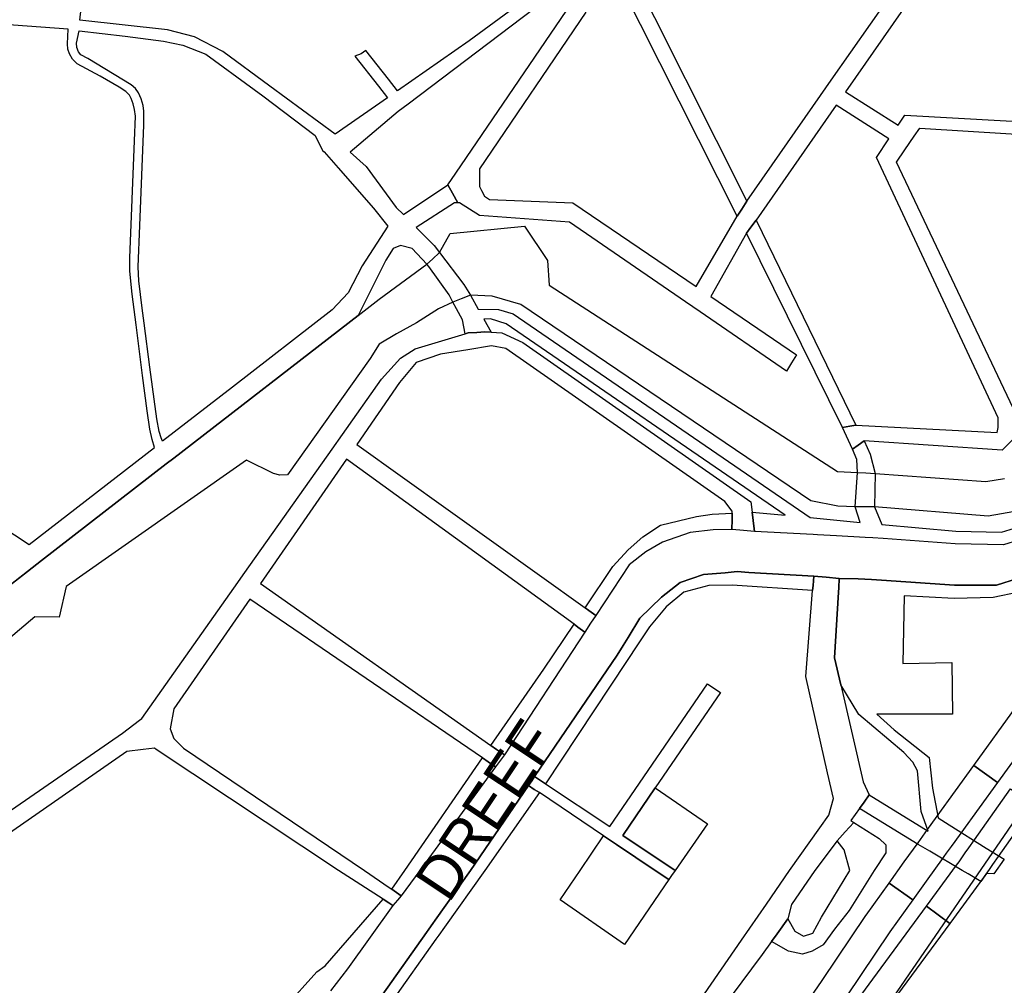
# Model space of a CAD drawing. Header units: metres. Extents: x 89872 to 99175, y 455036 to 468911.
# Tile 24 of 196: x 90943 to 91282, y 462460 to 462793. Entities that reach past the tile are written whole.
import ezdxf
from ezdxf.enums import TextEntityAlignment as Align

# ---------------------------------------------------------------- set-up
doc = ezdxf.new("R2010")
doc.units = ezdxf.units.M
for name, color, linetype in [('Gemeentegrenzen', 7, 'KG-GEMEENTE'), ('Spoorbaandeel', 10, 'Continuous'), ('Straatnamen doorgaand', 7, 'Continuous'), ('Wegdeel doorgaand', 1, 'Continuous')]:
    doc.layers.add(name, color=color, linetype=linetype)
doc.layers.add('Waterdeel', color=7, linetype='Continuous', true_color=0x00aaff)
doc.layers.add('Wegdeel', color=7, linetype='Continuous', true_color=0x9a9a9a)
doc.linetypes.add('KG-GEMEENTE', pattern='A,1,-2.25,[5,NLCS.SHX,S=1,R=0,X=0,Y=0],-2.25', length=5.5)

msp = doc.modelspace()

# ---------------------------------------------------------------- linework, layer by layer
at = {"layer": 'Gemeentegrenzen', "flags": 128}
msp.add_lwpolyline([(91985.81, 461811.85), (91972.57, 462039.53), (91971.6, 462056.3), (91967.49, 462128.63), (91962.83, 462210.97), (91960.34, 462254.93), (91958.38, 462287.72), (91957.54, 462303.5), (91953.25, 462376.82), (91949.07, 462450.57), (91945.57, 462510.65), (91945.53, 462511.41), (91944.05, 462536.8), (91939.65, 462613.05), (91939.1, 462623.35), (91938.57, 462631.45), (91938.23, 462636.98), (91937.67, 462642.89), (91936.85, 462652.09), (91936.52, 462654.38), (91935.98, 462657.99), (91935.33, 462663.56), (91934.45, 462669.41), (91933.8, 462674.81), (91933.05, 462679.59), (91932.12, 462684.85), (91931.02, 462690.8), (91930.09, 462696.64), (91928.92, 462701.54), (91927.67, 462706.73), (91926.53, 462711.8), (91925.24, 462717.4), (91923.73, 462722.43), (91922.33, 462727.7), (91920.92, 462732.71), (91919.31, 462738.23), (91915.52, 462749.56), (91913.84, 462754.96), (91910.59, 462763.16), (91900, 462756.63), (91894.27, 462753.1), (91893.41, 462752.56), (91893.08, 462752.35), (91884, 462746.62), (91876.06, 462741.71), (91871.9, 462739.14), (91859.4, 462731.41), (91857.07, 462730.38), (91854.17, 462729.67), (91840.7, 462727.72), (91801.69, 462720.65), (91743.12, 462709.89), (91742.28, 462716.24), (91723.98, 462713.51), (91721.47, 462713.14), (91720.03, 462712.92), (91719.53, 462715.26), (91717.01, 462726.9), (91710.31, 462748.15), (91708.08, 462760.41), (91708.41, 462802.88), (91701.05, 462801.8), (91700.15, 462801.67), (91694.18, 462809.59), (91686.69, 462814.41), (91673.3, 462814.88), (91656.6, 462811.35), (91643.73, 462809.01), (91625.38, 462808.56), (91618.79, 462800.58), (91616.38, 462798.02), (91547.8, 462797.16), (91535.89, 462797.01), (91533.97, 462796.98), (91532.91, 462796.98), (91492.23, 462796.74), (91467.4, 462766.42), (91427.24, 462713.3), (91393.47, 462668.65), (91384.92, 462657.34), (91345.12, 462601.61), (91322.75, 462570.28), (91311.3, 462554.1), (91298.16, 462535.1), (91240.59, 462451.23), (91199.39, 462390.97), (91179.79, 462362.29), (91160.33, 462333.57), (91116.85, 462270.02), (91100.95, 462246.71), (91075.23, 462209.11), (91051.88, 462174.92), (91033.16, 462147.46), (91019.52, 462127.52), (90993.15, 462089.17), (90959.24, 462039.53), (90924.92, 461989.3), (90854.66, 461891.45), (90848.48, 461882.28), (90843.78, 461875.03), (90834.61, 461861.6), (90817.06, 461835.96), (90811.97, 461836.6), (90802.84, 461837.74), (90801.07, 461837.96), (90760.92, 461842.97), (90699.32, 461850.65), (90696.92, 461850.95), (90695.83, 461851.08), (90678.28, 461853.27), (90675.91, 461853.57), (90672.92, 461853.94), (90670.47, 461854.25), (90666.84, 461854.7), (90664.35, 461855.01), (90664.01, 461855.05), (90609.06, 461861.91), (90479.28, 461799.79), (90472.29, 461804.82), (90462.06, 461812.15), (90453.36, 461818.46), (90438.82, 461828.9), (90419.02, 461844.35), (90421.38, 461847.24), (90429.77, 461949.31), (90429.54, 461950.1), (90406.8, 462028.72), (90405.32, 462036.59), (90404.76, 462039.53), (90393.73, 462098.21), (90392.3, 462105.79), (90384.04, 462159.12), (90392.42, 462305.56), (90391.99, 462305.98), (90370.47, 462327.07), (90399.99, 462360.63), (90422.7, 462386.62), (90434.72, 462401.41), (90436.55, 462403.6), (90435.45, 462404.75), (90419.84, 462421.08), (90403.64, 462438.52), (90393.79, 462449.24), (90393.71, 462449.33), (90386.15, 462467.2), (90374.47, 462495.6), (90363.46, 462525.49), (90355.96, 462545.83), (90348.73, 462563.94), (90333.81, 462601.31), (90333.12, 462603.04), (90318.97, 462638.48), (90318.87, 462638.7), (90313.58, 462651.96), (90281.92, 462735.54), (90267.14, 462773.68), (90265.29, 462797.2), (90265.01, 462800.73), (90264.77, 462803.83), (90264.66, 462805.22), (90240.77, 462869.48), (90208.47, 462948.15), (90171.15, 463039.41), (90171.1, 463039.53), (90162.16, 463061.39), (90153.37, 463082.88), (90133.53, 463130.56), (90133.48, 463130.7), (90126.29, 463147.97), (90105.85, 463197.09), (90105.84, 463197.12), (90102.3, 463205.62), (90099.75, 463211.73), (90114.01, 463299.45), (90115.39, 463307.17), (90116.59, 463313.87), (90117.35, 463318.08), (90126.99, 463371.94), (90167.36, 463420.21), (90209.48, 463471.04), (90213.6, 463476.02), (90245.14, 463510.53), (90303.59, 463572.17), (90304.37, 463573), (90450.55, 463727.19), (90461.14, 463738.35), (90463.31, 463740.64), (90464.72, 463742.71), (90536.27, 463847.55), (90538.65, 463851.04), (90562.43, 463885.88), (90582.05, 463914.68), (90599.47, 463940.24), (90600.86, 463942.28), (90601.04, 463942.55), (90640.85, 464000.98), (90667.03, 464039.53), (90691.97, 464076.25), (90692.05, 464076.37), (90694.18, 464079.51), (90701.12, 464089.5), (90701.18, 464089.58), (90702.2, 464091.09), (90703.4, 464092.85), (90714.67, 464109.44), (90725.77, 464125.78), (90726.72, 464127.19), (90740.2, 464147.04), (90762.73, 464180.92), (90765.08, 464184.57), (90771, 464193.76), (90771.42, 464193.23), (90806.89, 464250.06), (90799.19, 464267.98), (90793.58, 464280.07), (90804.61, 464284.92), (90803.81, 464286.83), (90821.67, 464318.03), (90833.48, 464340.07), (90842.17, 464363.91), (90849.47, 464388.53), (90850.9, 464396.71), (90858.13, 464437.99), (90858.63, 464440.87), (90862.59, 464497.94), (90866.13, 464525.28), (90871.25, 464551.16), (90878.53, 464576.98), (90885.23, 464600.76), (90894.69, 464624.16), (90916.23, 464670.78), (90923.29, 464685), (90927.38, 464693.22), (90938.43, 464709.97), (90941.09, 464714), (90957.05, 464733.72), (90973.35, 464753.19), (90989.85, 464772.53), (91044.92, 464827.73), (91063.03, 464849.21), (91079.63, 464871.08), (91092.42, 464893.28), (91103.51, 464916.81), (91112.67, 464940.33), (91120.29, 464963.85), (91127, 464987.97), (91139, 465039.53), (91144.01, 465061.06), (91152.55, 465098.5), (91157.84, 465121.7), (91161.11, 465136.01), (91167.76, 465165.19), (91172.72, 465186.93), (91274.16, 465169.82), (91278.87, 465168.92), (91306.94, 465164.19), (91332.25, 465159.92), (91370.23, 465153.71), (91556.5, 465122.29), (91557.9, 465122.05), (91558.32, 465121.98), (91871.9, 465069.08), (91922.03, 465060.62), (92028.58, 465042.86), (92029.05, 465042.78), (92039.59, 465041.01), (92042.01, 465042.88), (92058.73, 465054.97), (92061.16, 465057.23), (92072.53, 465074.55), (92088.56, 465098.55), (92080.97, 465168.59), (92067.81, 465290.11), (92105.28, 465350.83), (92113.42, 465364.09), (92113.85, 465364.8), (92156.87, 465434.93), (92230.87, 465530.04), (92308.96, 465565.35), (92325.03, 465572.62), (92358.36, 465534.34), (92375.52, 465545.73), (92376.91, 465547.36), (92384.66, 465556.46), (92397.29, 465571.45), (92416.04, 465593.91), (92432.88, 465613.69), (92464.88, 465651.21), (92497.86, 465688.87), (92505.83, 465697.44), (92511.57, 465704.12), (92521.66, 465716.37), (92529.98, 465726.8), (92537.61, 465736.36), (92552.63, 465755.02), (92556.4, 465759.68), (92562.83, 465767.63), (92569.99, 465776.31), (92574, 465780.59), (92577.23, 465784.05), (92588.96, 465795.43), (92608.34, 465813.96), (92622.92, 465827.43), (92631.95, 465835.5), (92640.36, 465842.9), (92646.72, 465848.4), (92649.67, 465851.09), (92655.38, 465856.57), (92659.68, 465860.77), (92669.91, 465871.24), (92675.75, 465876.86), (92679.79, 465880.73), (92688.17, 465888.52), (92695.01, 465895.69), (92697.26, 465898.27), (92704.75, 465907.62), (92710.44, 465915.75), (92715.48, 465923.91), (92725.57, 465940.5), (92746.28, 465971.18), (92753.8, 465982.23), (92759.43, 465990.23), (92765.7, 465998.94), (92769.21, 466003.16), (92773.77, 466008.49), (92780.83, 466016.17), (92794.83, 466030.97), (92802.6, 466039.51), (92802.62, 466039.53), (92809.88, 466047.53), (92816.37, 466054.82), (92821.82, 466061.33), (92828.63, 466069.34), (92835.92, 466079.06), (92842.64, 466088.4), (92855.4, 466105.33), (92855.72, 466105.42), (92856.2, 466105.49), (92856.58, 466105.48), (92857, 466105.46), (92857.27, 466105.4), (92857.62, 466105.29), (92857.92, 466105.17), (92858.19, 466105.04), (92858.49, 466104.84), (92859.04, 466104.43), (92861.97, 466101.77), (92865.72, 466098.37), (92920.24, 466048.9), (92924.01, 466045.52), (92930.57, 466039.62), (92998.61, 466101.64), (93005.84, 466108.13), (93007.72, 466106.77), (93009.32, 466105.61), (93030.87, 466090.03), (93065.85, 466064.82), (93100.67, 466039.53), (93102.63, 466038.11), (93109.36, 466033.25), (93110.1, 466034.21), (93306.23, 465895.87), (93359.76, 465857.43), (93435.05, 465802.05), (93442.08, 465801.87), (93443.29, 465801.85), (93453.92, 465801.63), (93457.86, 465939.66), (93469.43, 465939.2), (93472.19, 465939.09), (93475.38, 465938.96), (93481.54, 465938.72), (93483.27, 465938.65), (93484.14, 465938.62), (93485.57, 465938.11), (93486.41, 465937.57), (93494.85, 465922.09), (93504.14, 465904.63), (93508.62, 465897.95), (93513.13, 465894.34), (93520.95, 465889.78), (93530.99, 465883.82), (93532.52, 465882.69), (93535.59, 465878.57), (93538.2, 465872.98), (93542.8, 465865.6), (93545.32, 465862.19), (93550.73, 465857.44), (93558, 465851.82), (93581.85, 465842.2), (93589.8, 465836.36), (93596, 465832.33), (93604.61, 465824.42), (93611.17, 465817.58), (93626.64, 465799), (93639.91, 465783.23), (93651.14, 465769.83), (93670.29, 465745.71), (93684.46, 465727.85), (93694.85, 465714.77), (93712.32, 465692.69), (93728.2, 465671.99), (93747.98, 465645.79), (93761.04, 465629.12), (93766.29, 465628.08), (93771.39, 465626.55), (93776.82, 465625.79), (93788.1, 465624.27), (93792.4, 465621.55), (93838.86, 465642.65), (93852.5, 465660.67), (93871.9, 465686.31), (93875.58, 465691.17), (93878.32, 465694.79), (93890.16, 465710.98), (93902.12, 465728.33), (93905.89, 465733.99), (93919.17, 465753.96), (93935.19, 465778.88), (93943.9, 465792.43), (93948.65, 465800.04), (93970.06, 465836.53), (93970.54, 465837.4), (93971.35, 465838.89), (93989.07, 465871.24), (93993.85, 465879.98), (94010.83, 465914.78), (94036.3, 465967.7), (94036.96, 465969.06), (94053.84, 466007.74), (94056.01, 466013.14), (94057.82, 466017.96), (94065.93, 466039.53), (94071.93, 466055.52), (94073.83, 466060.66), (94078.67, 466074.57), (94085.46, 466094.06), (94093.55, 466118.42), (94094.92, 466122.53), (94102.3, 466146.15), (94103.67, 466150.8), (94110.42, 466174.94), (94113.71, 466186.71), (94121.68, 466216.88), (94125.59, 466232.1), (94127.77, 466240.59), (94137.96, 466288.64), (94144.53, 466331.52), (94144.93, 466334.98), (94145.41, 466339.09), (94145.82, 466342.66), (94151.42, 466390.75), (94153.23, 466390.7), (94157.6, 466460.9), (94159.9, 466526.21), (94159.35, 466560.42), (94158.49, 466578.41), (94170.96, 466578.54), (94209.06, 466578.94), (94214.84, 466579), (94215.89, 466579.01), (94219.52, 466579.05), (94240.71, 466579.18), (94241.51, 466579.18), (94263.35, 466579.32), (94263.77, 466579.32), (94282.32, 466579.43), (94323.27, 466579.65), (94379.32, 466580.31), (94401.36, 466585.53), (94402.65, 466586.01), (94419.81, 466593.87), (94424.57, 466597.31), (94434.77, 466604.54), (94443.71, 466610.91), (94446.73, 466613.07), (94447.21, 466613.41), (94452.88, 466617.46), (94455.64, 466618.85), (94468.76, 466625.48), (94489.19, 466633.87), (94509.41, 466639.35), (94528.78, 466642.95), (94558.66, 466645.13), (94568.59, 466644.46), (94591.46, 466642.45), (94597.53, 466641.07), (94607.95, 466639.18), (94627.5, 466635), (94700, 466615.5), (94735, 466606.5), (94916, 466566.5), (94919.73, 466565.74), (94955, 466558.5), (94960.94, 466557.34), (94964.2, 466556.71), (94965.83, 466558.34), (94967.61, 466560.24), (95049.67, 466540.64), (95076.19, 466534.31), (95121, 466523.72), (95162.95, 466513.62), (95181.07, 466509.25), (95206.54, 466503.31), (95252.02, 466491.75), (95295.53, 466480.7), (95302.45, 466479.13), (95324.97, 466472.76), (95370.65, 466460.17), (95399.23, 466452.31), (95479.68, 466427.72), (95495.6, 466422.85), (95497.02, 466422.44), (95500.31, 466421.48), (95521.54, 466414.36), (95521.72, 466414.3), (95578.37, 466395.31), (95578.38, 466395.16), (95578.82, 466390.43), (95579.2, 466386.47), (95579.25, 466385.66), (95579.74, 466378.15), (95579.76, 466373.01), (95579.77, 466370.42), (95579.73, 466368.56), (95579.7, 466366.73), (95579.55, 466358.34), (95579.25, 466356.16), (95579.19, 466355.76), (95578.88, 466353.52), (95578.85, 466353.31), (95576.38, 466342.92), (95574.98, 466330.93), (95574.45, 466318.83), (95574.73, 466296.11), (95575.17, 466266.8), (95575.16, 466263.45), (95574.33, 466256.64), (95572.45, 466246.32), (95570.27, 466235.69), (95567.02, 466224.62), (95557.98, 466194.3), (95552.98, 466177.27), (95549.34, 466166.34), (95547.1, 466160.72), (95545.34, 466154.12), (95542, 466138.28), (95539.78, 466125.62), (95539.36, 466123.58), (95537.12, 466114.76), (95535.79, 466105.96), (95534.78, 466098.22), (95534.13, 466088.41), (95533.79, 466082.76), (95533.54, 466078.91), (95530.66, 466058.4), (95529.12, 466043.77), (95528.98, 466039.53), (95528.97, 466039.12), (95530.32, 466010.37), (95530.62, 466007.24), (95531.17, 466003.97), (95531.78, 466000.6), (95540.13, 465977.94), (95544.77, 465965.04), (95546.23, 465960.02), (95549.07, 465951.74), (95550.04, 465947.53), (95550.97, 465942.66), (95552.42, 465934.03), (95552.68, 465931.95), (95553.53, 465925.61), (95554.12, 465921.5), (95556.73, 465908.18), (95558.94, 465897.06), (95560.33, 465890.16), (95561.4, 465883.69), (95562.18, 465878.87), (95562.57, 465875.79), (95562.89, 465866.79), (95563.3, 465854.63), (95563.55, 465848.28), (95563.55, 465843.26), (95563.6, 465835.56), (95563.61, 465832.46), (95563.31, 465827.46), (95562.96, 465822.22), (95562.3, 465816.61), (95561.77, 465812.67), (95560.32, 465803.53), (95559.52, 465798.89), (95558.78, 465795.56), (95553.78, 465772.56), (95551.91, 465764.15), (95550.5, 465757.21), (95548.74, 465750.32), (95547.3, 465744.37), (95546.46, 465740.94), (95543.92, 465732.87), (95540.23, 465722.02), (95539.71, 465720.56), (95539.09, 465716.02), (95538.47, 465711.26), (95536.77, 465702.24), (95527.92, 465670.67), (95527.84, 465668.95), (95527.7, 465667.03), (95528.82, 465658.18), (95531.91, 465635.75), (95537.16, 465601.96), (95537.52, 465600), (95537.96, 465597.87), (95540.35, 465589.87), (95543.94, 465578.1), (95546.47, 465570.53), (95553.13, 465554.75), (95567.64, 465520.24), (95573.21, 465505.84), (95574.45, 465501.86), (95575.55, 465498.07), (95576.32, 465494.08), (95576.62, 465490.2), (95576.79, 465485.95), (95576.96, 465481.99), (95576.94, 465478.22), (95576.51, 465474.48), (95576.09, 465472.29), (95575.37, 465469.6), (95574.08, 465465.33), (95572.6, 465461.08), (95571.42, 465458.18), (95570.11, 465455.28), (95568.34, 465451.92), (95565.89, 465448.07), (95565.58, 465447.53), (95562.52, 465440.39), (95559.07, 465433.06), (95540.84, 465399.48), (95523.65, 465368.23), (95516.81, 465356.01), (95511.85, 465347.89), (95492.52, 465317.33), (95486.36, 465307.5), (95480.59, 465297.94), (95479.77, 465296.75), (95477.89, 465294.01), (95477.47, 465293.39), (95474.71, 465289.14), (95468.37, 465278.85), (95458.8, 465263.96), (95447.6, 465249.33), (95444.94, 465246.39), (95423.24, 465225.43), (95398.04, 465200.76), (95373.2, 465175.41), (95363.98, 465165), (95359.15, 465158.83), (95346.67, 465140.48), (95339.62, 465123.09), (95339.26, 465121.58), (95339.18, 465121.24), (95334.55, 465081.47), (95341.66, 465053.51), (95345.02, 465039.53), (95348.03, 465026.98), (95349.31, 465022.05), (95356.2, 465000), (95365.4, 464970.54), (95381.79, 464806.72), (95385.02, 464770.86), (95387.49, 464748.32), (95390.41, 464718.29), (95392.34, 464697.86), (95394.99, 464671.19), (95397.14, 464648.62), (95399.53, 464624.71), (95401.63, 464602.45), (95403.59, 464583.03), (95405.53, 464565.38), (95408.42, 464541.95), (95402.27, 464514.29), (95399.71, 464506.14), (95396, 464495.22), (95392.73, 464487.76), (95388.49, 464478.32), (95384.48, 464470.56), (95376.24, 464454.26), (95370.72, 464442.66), (95365.78, 464430.78), (95358.53, 464412.74), (95352.49, 464396.26), (95346.71, 464379.44), (95342.53, 464364.85), (95337.15, 464344.05), (95332.52, 464321.23), (95329.92, 464306.43), (95328.5, 464296.12), (95326.71, 464282.12), (95326, 464271.02), (95324.59, 464249.71), (95320.1, 464176.63), (95318.9, 464159.43), (95318.29, 464150), (95317.32, 464135.22), (95315.89, 464119.26), (95314.25, 464108.78), (95312.59, 464099.71), (95310.39, 464089.6), (95308.2, 464079.59), (95303.92, 464039.53), (95303.57, 464036.29), (95301.26, 464026.09), (95299.28, 464017.67), (95299.7, 464009.14), (95300.39, 464004.82), (95300.41, 464004.65), (95301.12, 464001.68), (95302.34, 463997.54), (95304.62, 463991.84), (95307.55, 463986.46), (95310.75, 463981.69), (95314.99, 463977.11), (95320.94, 463971.02), (95331.81, 463960.54), (95359.48, 463931.58), (95381.27, 463908.82), (95403.65, 463884.27), (95431.79, 463853.53), (95455.46, 463827.96), (95466.68, 463815.34), (95502.46, 463776.61), (95532.68, 463744.19), (95547.03, 463729.25), (95563.9, 463711.87), (95579.55, 463695.82), (95589.54, 463685.3), (95600.69, 463673.67), (95610.21, 463663.67), (95617.15, 463656.6), (95628.25, 463643.69), (95639.94, 463629.57), (95649.37, 463617.44), (95657.97, 463605.63), (95666.29, 463594.26), (95674.77, 463581.25), (95681.69, 463570.07), (95689.15, 463556.53), (95695.8, 463543.74), (95701.56, 463532.04), (95707.3, 463519.64), (95712.61, 463507.25), (95717.22, 463494.89), (95721.94, 463481.96), (95726.25, 463469.18), (95729.73, 463456.86), (95733.65, 463443.47), (95736.72, 463431.45), (95739.62, 463418.44), (95745.12, 463383.87), (95747.24, 463369.95), (95749.45, 463354.91), (95750.98, 463338.88), (95752.46, 463322.34), (95754.03, 463308.55), (95756.14, 463293.1), (95758.26, 463276.49), (95760.29, 463260.4), (95762.38, 463245.18), (95764.92, 463229.99), (95767.11, 463215.76), (95769.04, 463205.23), (95771.78, 463190.86), (95774.47, 463176.59), (95777.4, 463162.1), (95779.82, 463148.83), (95783.17, 463133.08), (95785.7, 463120.22), (95789.51, 463102.67), (95800.23, 463039.53), (95801.15, 463034.11), (95808.28, 462989.38), (95816.21, 462948.6), (95822.09, 462914.33), (95830.21, 462870.66), (95840.79, 462822.54), (95848.68, 462791.26), (95856.28, 462759.18), (95863, 462728.44), (95868.03, 462705.46), (95871.9, 462690.57), (95880.9, 462655.94), (95891.2, 462609.73), (95902.59, 462560.92), (95903.74, 462555.46), (95913.19, 462510.87), (95919.28, 462490.65), (95920.63, 462486.29), (95909.41, 462481.41), (95909.91, 462479.61), (95909.27, 462479.33), (95905.81, 462477.83), (95905.48, 462478.58), (95900.36, 462476.31), (95871.9, 462463.72), (95867.59, 462461.81), (95857.03, 462457.14), (95848.4, 462453.32), (95846.91, 462452.66), (95834.55, 462447.19), (95826.84, 462443.75), (95826.33, 462443.52), (95823.48, 462442.25), (95819.82, 462440.62), (95806.01, 462434.47), (95783.17, 462424.31), (95760.34, 462414.13), (95714.69, 462393.78), (95690.96, 462383.13), (95662.53, 462370.21), (95633.33, 462356.49), (95602.21, 462341.3), (95578.89, 462329.38), (95575.85, 462327.82), (95554.1, 462316.19), (95541.15, 462309.03), (95526.13, 462300.53), (95513.34, 462293.09), (95496.4, 462282.98), (95481.94, 462274.11), (95466.47, 462264.26), (95454.63, 462256.1), (95434.43, 462241.75), (95416.45, 462228.55), (95394.75, 462212.05), (95389.26, 462207.73), (95370.73, 462193.15), (95368.87, 462191.67), (95369.48, 462190.88), (95369.09, 462190.56), (95368.1, 462191.76), (95366.98, 462190.84), (95366.65, 462191.24), (95365.99, 462192.05), (95347.74, 462177.1), (95335.45, 462166.79), (95305.84, 462140.56), (95277.11, 462113.55), (95261.47, 462100.73), (95241.53, 462081.98), (95228.52, 462069.75), (95221.58, 462063.22), (95203.07, 462043.03), (95199.88, 462039.53), (95175.71, 462013.01), (95154.67, 461988.39), (95142.48, 461973.61), (95126.8, 461954.23), (95111.13, 461934.85), (95101.93, 461923.06), (95084.08, 461899.01), (95065.19, 461871.33), (95044.83, 461840.97), (95034.77, 461826.04), (95016.41, 461798.16), (94997.39, 461770.54), (94998.3, 461770.04), (95003.14, 461767.38), (95034.37, 461750.23), (95077.96, 461726.07), (95081.36, 461723.94), (95167.44, 461678.98), (95166.77, 461678.47), (95161.23, 461673.92), (95169.8, 461669.24), (95169.06, 461668.64), (95163.22, 461663.95), (95152.82, 461655.57), (95147.19, 461650.97), (95131.9, 461638.89), (95115.93, 461626.14), (95101.08, 461614.34), (95100.03, 461613.51), (95084.11, 461600.97), (95069.83, 461589.95), (95056.22, 461579.19), (95049.96, 461574.14), (95034.42, 461561.79), (95023.08, 461553.31), (95017.31, 461548.99), (94998.51, 461534.46), (94992.09, 461528.74), (94984.51, 461522.67), (94965.78, 461505.96), (94939.61, 461483.94), (94919.01, 461467.23), (94897.04, 461449.17), (94873.46, 461429.5), (94856.43, 461415.88), (94838.21, 461401.58), (94815.01, 461383.45), (94795.62, 461367.85), (94790.33, 461363.12), (94770.87, 461346.88), (94754.13, 461331.97), (94722.31, 461304.51), (94682.92, 461272.33), (94656.54, 461251.2), (94640.69, 461238.37), (94616.64, 461218.49), (94589.37, 461197.16), (94574.19, 461185.52), (94552.62, 461168.48), (94547.32, 461164.27), (94518.9, 461141.12), (94505.3, 461130.77), (94495.14, 461123.18), (94480.84, 461111.32), (94472.12, 461103.84), (94456.75, 461090.7), (94443.65, 461079.53), (94438.38, 461074.7), (94435.1, 461071.26), (94432.67, 461068.63), (94426.74, 461061.67), (94423.24, 461058.7), (94418.9, 461055.33), (94410.89, 461051.13), (94406.71, 461048.42), (94404.43, 461046.56), (94395.45, 461039.53), (94390.62, 461035.75), (94363.61, 461014.68), (94333.22, 460990.56), (94311.5, 460973.29), (94296.62, 460961.2), (94279.16, 460946.76), (94256.08, 460927.62), (94237.84, 460912.89), (94228.8, 460905.45), (94208.07, 460887.46), (94191.68, 460873.78), (94173.6, 460858.78), (94158.61, 460846.77), (94141.13, 460832.84), (94123.98, 460819.3), (94110.48, 460808.98), (94093.38, 460795.66), (94085.02, 460788.88), (94076.97, 460782.08), (94064.25, 460771.51), (94048.28, 460757.82), (94033.55, 460746.49), (94016.61, 460733.42), (93999.95, 460719.99), (93973.59, 460699.28), (93972.51, 460698.4), (93969.13, 460695.67), (93969.06, 460695.62), (93936.44, 460669.08), (93937.4, 460667.46), (93881.86, 460622.62), (93877.48, 460619.09), (93871.9, 460614.58), (93849.36, 460596.39), (93844.03, 460592.08), (93822.59, 460574.78), (93822, 460574.28), (93780.04, 460537.93), (93773.53, 460532.43), (93747.56, 460509.6), (93701.46, 460469.06), (93661.61, 460434.02), (93557.94, 460380.06), (93475.78, 460337.73), (93428.58, 460312.93), (93393.7, 460292.89), (93386.88, 460286.74), (93366.1, 460267.64), (93329.61, 460233.85), (93295.16, 460201.73), (93249.43, 460159.19), (93201.19, 460114.23), (93156.33, 460072.2), (93121.09, 460039.53), (93110.85, 460030.04), (93077.29, 459999.15), (93042.01, 459967.24), (93015.14, 459942.77), (93012.55, 459940.42), (92988.16, 459918.01), (92963.08, 459895.19), (92946.15, 459881.13), (92782.13, 459730.55), (92702.35, 459657.95), (92657.84, 459618.97), (92635.21, 459597.77), (92385.94, 459364.34), (92380.03, 459374.16), (92339.89, 459440.92), (92348.47, 459531.52), (92356.69, 459618.32), (92356.7, 459618.4), (92345.49, 459732.65), (92343.41, 459753.78), (92343.42, 459753.93), (92344.95, 459799.96), (92347.14, 459866.13), (92347.45, 459866.32), (92390.27, 459893), (92305.29, 460039.53), (92299.44, 460049.62), (92296.84, 460054.11), (92204.91, 460208.88), (92204.74, 460209.17), (92203.57, 460211.12), (92203.11, 460211.9), (92202.04, 460213.69), (92074.83, 460426.49), (92068.94, 460436.46), (92022.86, 460411.71), (91987.38, 460473), (91980.24, 460485.33), (91965.51, 460472.78), (91965.41, 460472.65), (91961.16, 460467.16), (91956.5, 460461.14), (91956.36, 460460.96), (91948.56, 460451.25), (91953.2, 460437.7), (91953.84, 460435.8), (91956.76, 460427.29), (91957.73, 460424.45), (91956.75, 460422.95), (91939.1, 460395.78), (91938.87, 460395.41), (91919.58, 460364.85), (91948.83, 460302.52), (91948.45, 460302.16), (91908.63, 460265.19), (91871.9, 460231.08), (91863.71, 460223.48), (91829.97, 460279.74), (91829.67, 460280.23), (91824.63, 460288.64), (91824.61, 460288.68), (91824.4, 460289.03), (91816.79, 460301.72), (91819.64, 460305.48), (91829.93, 460321.17), (91840.6, 460338.46), (91845.85, 460348.55), (91856.88, 460373.76), (91871.66, 460405.5), (91871.9, 460405.98), (91891.75, 460446.44), (91905.99, 460473.46), (91918.5, 460493.59), (91929.18, 460509.93), (91940.22, 460529), (91946.76, 460540.9), (91957.89, 460561.15), (91970.98, 460586.91), (91984.68, 460613.63), (91992.01, 460627.85), (92013.25, 460661.97), (92030.97, 460684.81), (92049.21, 460710.73), (92062.29, 460727.44), (92078, 460757.65), (92087.66, 460777.01), (92094.36, 460790.92), (92097.57, 460800.37), (92103.1, 460814.82), (92109.13, 460832.66), (92119.53, 460865.73), (92126.14, 460896.84), (92127.49, 460905.43), (92129.76, 460914.39), (92135.36, 460943.2), (92138.27, 460952.72), (92138.66, 460953.98), (92144.24, 460972.64), (92149.57, 460992.54), (92152.6, 461007.14), (92152.85, 461008.6), (92153.66, 461013.38), (92154.53, 461022.02), (92155.2, 461033.98), (92155.35, 461039.53), (92155.37, 461040.14), (92155.18, 461046.41), (92153.51, 461061.42), (92153.05, 461064.92), (92148.5, 461088.24), (92145.82, 461096.61), (92144.56, 461099.71), (92141.5, 461106.31), (92139.14, 461111.06), (92132.03, 461124.88), (92109.74, 461163.87), (92092.42, 461195.41), (92092.34, 461195.54), (92083.07, 461212.42), (92058.11, 461258.26), (92044.3, 461284.17), (92033.78, 461306.12), (92029.8, 461315.54), (92025.18, 461327.02), (92022.62, 461334.88), (92020.9, 461340.66), (92018.29, 461349.73), (92016.77, 461356.21), (92014.96, 461364.94), (92013.81, 461370.99), (92013.14, 461376.04), (92011.98, 461385.86), (92009.83, 461406.51), (92009.04, 461414.38), (92008.45, 461422), (92008.08, 461428.85), (92006.61, 461452.41), (92005.98, 461462.23), (92005.07, 461481.07), (92002.65, 461522.01), (92001.21, 461544.76), (91999.79, 461569.43), (91996.21, 461634.32), (91993.76, 461676.13), (91993.28, 461684.3), (91985.81, 461811.85)], close=True, dxfattribs=at)
at = {"layer": 'Spoorbaandeel', "color": 7, "lineweight": -3}
for points in [[(91286.52, 462556.37), (91286.59, 462556.47), (91301.8, 462576.44), (91309.75, 462570.39), (91294.59, 462550.47), (91280.03, 462530.33), (91271.93, 462536.19)], [(91219.56, 462461.94), (91234.61, 462484.38), (91234.7, 462484.5), (91242.66, 462495.63), (91250.79, 462489.81), (91242.87, 462478.75), (91227.85, 462456.35), (91227.82, 462456.3), (91222.56, 462448.66), (91214.32, 462454.33)], [(91255.5, 462487.59), (91263.55, 462481.66), (91233.91, 462441.4), (91225.85, 462447.33)]]:
    msp.add_lwpolyline(points, close=True, dxfattribs=at)
at = {"layer": 'Spoorbaandeel', "color": 255, "lineweight": -3}
for points in [[(91247.87, 462502.91), (91247.88, 462502.93), (91252.65, 462509.53), (91254.28, 462511.77), (91255.92, 462514.05), (91257.2, 462515.81), (91259.27, 462518.67), (91271.93, 462536.19), (91280.03, 462530.33), (91267.37, 462512.82), (91265.3, 462509.95), (91264.03, 462508.19), (91262.38, 462505.92), (91260.76, 462503.67), (91255.99, 462497.08), (91250.79, 462489.81), (91242.66, 462495.63)], [(91265.9, 462501.73), (91266.78, 462502.92), (91267.28, 462503.63), (91268.94, 462506), (91270.15, 462507.72), (91272.08, 462510.49), (91272.09, 462510.49), (91284.51, 462528.17), (91292.69, 462522.42), (91280.27, 462504.75), (91278.34, 462501.99), (91277.13, 462500.26), (91275.47, 462497.89), (91275.47, 462497.89), (91274.94, 462497.13), (91274.87, 462497.04), (91273.96, 462495.8), (91263.55, 462481.66), (91255.5, 462487.59)]]:
    msp.add_lwpolyline(points, close=True, dxfattribs=at)
at = {"layer": 'Waterdeel', "lineweight": -3}
for p, q in [((91091.29, 462719.72), (91116.94, 462722.28)), ((91116.94, 462722.28), (91124.87, 462710.39)), ((91087.57, 462713.18), (91091.29, 462719.72)), ((91085.12, 462710.87), (91087.57, 462713.18)), ((91066.8, 462697.08), (91083.22, 462709.07)), ((91083.22, 462709.07), (91085.12, 462710.87)), ((91124.87, 462710.39), (91125.43, 462701.83)), ((91125.43, 462701.83), (91224.83, 462637.54)), ((91098.23, 462698.45), (91095.05, 462697.2)), ((91105.76, 462698.12), (91098.23, 462698.45)), ((91115.58, 462695.21), (91105.76, 462698.12)), ((91059.48, 462691.41), (91066.8, 462697.08)), ((91092.16, 462696.06), (91087.21, 462693.76)), ((91095.05, 462697.2), (91092.16, 462696.06)), ((91215.62, 462627.53), (91115.58, 462695.21)), ((90995.91, 462642.22), (91059.48, 462691.41)), ((91087.21, 462693.76), (91079.68, 462688.9)), ((91079.68, 462688.9), (91072.79, 462685.09)), ((91072.79, 462685.09), (91066.76, 462681.52)), ((91066.76, 462681.52), (91063.68, 462676.6)), ((91063.68, 462676.6), (91035.13, 462636.5)), ((90950.33, 462606.94), (90993.31, 462640.21)), ((91020.94, 462641.54), (90958.77, 462597.91)), ((90993.31, 462640.21), (90995.91, 462642.22)), ((91030.29, 462636.94), (91020.94, 462641.54)), ((91032.55, 462636.37), (91030.29, 462636.94)), ((91224.83, 462637.54), (91231.75, 462637.27)), ((91231.75, 462637.27), (91234.57, 462637.1)), ((91234.57, 462637.1), (91237.86, 462636.91)), ((91237.86, 462636.91), (91276.07, 462634.09)), ((91035.13, 462636.5), (91032.55, 462636.37)), ((91276.07, 462634.09), (91282.46, 462635.15)), ((91225.01, 462625.67), (91215.62, 462627.53)), ((91230.94, 462625.4), (91225.01, 462625.67)), ((91234.26, 462625.4), (91230.94, 462625.4)), ((91234.7, 462625.4), (91234.26, 462625.4)), ((91237.59, 462625.4), (91234.7, 462625.4)), ((91276.85, 462622.16), (91237.59, 462625.4)), ((91287.99, 462624.14), (91276.85, 462622.16)), ((90945.41, 462603.14), (90950.33, 462606.94)), ((90901.84, 462569.05), (90945.41, 462603.14)), ((90958.77, 462597.91), (90956.43, 462587.33)), ((90947.94, 462587.45), (90911.58, 462556.65)), ((90956.43, 462587.33), (90947.94, 462587.45))]:
    msp.add_line(p, q, dxfattribs=at)
at = {"layer": 'Wegdeel'}
for p, q in [((91193.49, 462719.86), (91194.97, 462721.84)), ((91194.97, 462721.84), (91196.83, 462724.32)), ((91196.83, 462724.32), (91231.16, 462653.59)), ((91226.52, 462652.76), (91193.49, 462719.86)), ((91079.21, 462679.93), (91096.42, 462685.09)), ((91096.42, 462685.09), (91097.4, 462685.39)), ((91097.4, 462685.39), (91100.41, 462685.58)), ((91100.41, 462685.58), (91103.22, 462685.75)), ((91103.22, 462685.75), (91105.37, 462685.62)), ((91105.37, 462685.62), (91109.04, 462685.39)), ((91109.04, 462685.39), (91116.31, 462682.11)), ((91105.54, 462680.9), (91097.29, 462679.59)), ((91110.5, 462680.02), (91105.54, 462680.9)), ((91116.31, 462682.11), (91194.97, 462627.08)), ((91074.11, 462676.65), (91079.21, 462679.93)), ((91087.94, 462678.11), (91079.57, 462675.2)), ((91097.29, 462679.59), (91087.94, 462678.11)), ((91185.95, 462627.2), (91110.5, 462680.02)), ((91067.54, 462669.41), (91074.11, 462676.65)), ((91079.57, 462675.2), (91073.81, 462668.3)), ((91054.1, 462650.37), (91067.54, 462669.41)), ((91073.81, 462668.3), (91059.01, 462646.9)), ((91050.53, 462645.33), (91054.1, 462650.37)), ((91229.12, 462653.22), (91226.52, 462652.76)), ((91231.16, 462653.59), (91229.12, 462653.22)), ((91059.01, 462646.9), (91137.79, 462590.59)), ((91020.44, 462602.73), (91050.53, 462645.33)), ((91055.5, 462641.82), (91025.83, 462598.92)), ((91133.97, 462584.89), (91055.5, 462641.82)), ((91188.57, 462623.87), (91185.95, 462627.2)), ((91194.97, 462627.08), (91195.39, 462623.58)), ((91181.6, 462622.91), (91188.56, 462623.25)), ((91188.5, 462621.09), (91188.56, 462623.25)), ((91188.56, 462623.25), (91188.5, 462621.09)), ((91188.56, 462623.25), (91188.57, 462623.87)), ((91195.39, 462623.58), (91195.73, 462620.7)), ((91163.82, 462619.06), (91176.16, 462622.11)), ((91176.16, 462622.11), (91181.6, 462622.91)), ((91188.41, 462617.54), (91188.5, 462621.09)), ((91188.5, 462621.09), (91188.41, 462617.54)), ((91195.73, 462620.7), (91196.17, 462616.95)), ((91157.73, 462615.06), (91163.82, 462619.06)), ((91174.07, 462616.58), (91164.46, 462613.18)), ((91182.01, 462617.46), (91174.07, 462616.58)), ((91188.41, 462617.54), (91182.01, 462617.46)), ((91191.13, 462617.34), (91188.41, 462617.54)), ((91196.17, 462616.95), (91191.13, 462617.34)), ((91152.61, 462610.57), (91157.73, 462615.06)), ((91164.46, 462613.18), (91158.71, 462609.83)), ((91147.32, 462604.8), (91152.61, 462610.57)), ((91158.71, 462609.83), (91152.95, 462605.36)), ((91016.64, 462597.36), (91020.44, 462602.73)), ((91137.79, 462590.59), (91147.32, 462604.8)), ((91152.95, 462605.36), (91141.47, 462587.95)), ((91178.67, 462602.08), (91186.09, 462602.69)), ((91186.09, 462602.69), (91190.26, 462603.04)), ((91190.26, 462603.04), (91194.26, 462602.8)), ((91194.26, 462602.8), (91216.65, 462601.49)), ((91279.72, 462598.43), (91299.67, 462604.76)), ((91170.62, 462599.29), (91178.67, 462602.08)), ((91216.65, 462601.49), (91216.4, 462598.3)), ((91225.29, 462597.5), (91225.41, 462600.67)), ((91225.41, 462600.67), (91231.93, 462600.59)), ((91231.93, 462600.59), (91236.55, 462600.29)), ((91236.55, 462600.29), (91239.99, 462600.07)), ((91239.99, 462600.07), (91265.17, 462598.43)), ((90984.91, 462552.44), (91016.64, 462597.36)), ((91025.83, 462598.92), (91105.31, 462543.07)), ((91164.13, 462594.29), (91170.62, 462599.29)), ((91171.83, 462595.99), (91165.74, 462590.86)), ((91180.48, 462598.23), (91171.83, 462595.99)), ((91188.49, 462598.39), (91180.48, 462598.23)), ((91216.27, 462596.53), (91188.49, 462598.39)), ((91216.4, 462598.3), (91216.27, 462596.53)), ((91223.84, 462573.26), (91225.23, 462595.91)), ((91225.23, 462595.91), (91225.29, 462597.5)), ((91265.17, 462598.43), (91279.72, 462598.43)), ((91287.4, 462595.91), (91278.59, 462594.15)), ((91022.09, 462593.51), (90995.98, 462555.76)), ((91102.37, 462538.83), (91022.09, 462593.51)), ((91156.65, 462587.03), (91164.13, 462594.29)), ((91247.85, 462594.67), (91247.38, 462571.35)), ((91265.13, 462593.83), (91247.85, 462594.67)), ((91278.59, 462594.15), (91265.13, 462593.83)), ((91137.79, 462590.59), (91139.1, 462589.65)), ((91139.1, 462589.65), (91137.79, 462590.59)), ((91139.1, 462589.65), (91141.47, 462587.95)), ((91141.47, 462587.95), (91139.1, 462589.65)), ((91165.74, 462590.86), (91159.98, 462583.97)), ((91141.47, 462587.95), (91139.67, 462585.24)), ((91152.61, 462580.37), (91156.65, 462587.03)), ((91123.61, 462569.45), (91133.97, 462584.89)), ((91135.3, 462583.93), (91133.97, 462584.89)), ((91133.97, 462584.89), (91135.3, 462583.93)), ((91137.67, 462582.21), (91135.3, 462583.93)), ((91135.3, 462583.93), (91137.67, 462582.21)), ((91139.67, 462585.24), (91137.67, 462582.21)), ((91159.98, 462583.97), (91156.12, 462578.15)), ((91137.67, 462582.21), (91109.95, 462539.82)), ((91150.89, 462577.54), (91152.61, 462580.37)), ((91148.85, 462574.18), (91150.89, 462577.54)), ((91156.12, 462578.15), (91152.08, 462572.05)), ((91120.39, 462532.4), (91148.85, 462574.18)), ((91226, 462563.98), (91223.84, 462573.26)), ((91105.31, 462543.07), (91123.61, 462569.45)), ((91152.08, 462572.05), (91124.14, 462529.89)), ((91247.38, 462571.35), (91264.27, 462571.71)), ((91264.27, 462571.71), (91264.51, 462553.91)), ((91146.27, 462515.08), (91179.97, 462564.4)), ((91179.97, 462564.4), (91182.21, 462562.87)), ((91182.21, 462562.87), (91184.45, 462561.34)), ((91232.18, 462553.72), (91226, 462563.98)), ((91184.45, 462561.34), (91161.98, 462528.46)), ((90995.98, 462555.76), (90994.61, 462548.85)), ((90978.27, 462547.28), (90984.13, 462551.83)), ((90984.13, 462551.83), (90984.91, 462552.44)), ((91247.74, 462540.6), (91232.18, 462553.72)), ((91264.51, 462553.91), (91238.41, 462553.9)), ((91238.41, 462553.9), (91244.43, 462548.42)), ((90994.61, 462548.85), (90995.98, 462545.43)), ((91244.43, 462548.42), (91256.52, 462538.93)), ((90909.62, 462500), (90978.27, 462547.28)), ((90995.98, 462545.43), (90999.3, 462542.11)), ((90985.35, 462541.68), (90979.75, 462541)), ((90989.25, 462542.15), (90985.35, 462541.68)), ((90989.88, 462541.73), (90989.25, 462542.15)), ((91052.75, 462500), (90989.88, 462541.73)), ((90999.3, 462542.11), (91061.75, 462500)), ((91105.31, 462543.07), (91107.24, 462541.72)), ((91107.24, 462541.72), (91105.31, 462543.07)), ((91107.24, 462541.72), (91109.95, 462539.82)), ((91109.95, 462539.82), (91107.24, 462541.72)), ((90979.75, 462541), (90920.67, 462500)), ((91075.6, 462500), (91102.37, 462538.83)), ((91104.4, 462537.45), (91102.37, 462538.83)), ((91102.37, 462538.83), (91104.4, 462537.45)), ((91109.95, 462539.82), (91108.61, 462538.04)), ((91250.79, 462537.37), (91247.74, 462540.6)), ((91256.52, 462538.93), (91257.67, 462528.32)), ((91106.89, 462535.75), (91080.77, 462500)), ((91106.89, 462535.75), (91104.4, 462537.45)), ((91104.4, 462537.45), (91106.89, 462535.75)), ((91108.61, 462538.04), (91106.89, 462535.75)), ((91252.41, 462534.31), (91250.79, 462537.37)), ((91119.37, 462530.88), (91120.39, 462532.4)), ((91120.39, 462532.4), (91122.43, 462531.03)), ((91122.43, 462531.03), (91120.39, 462532.4)), ((91253.67, 462520.29), (91252.41, 462534.31)), ((91098.3, 462500), (91118.26, 462529.25)), ((91118.26, 462529.25), (91119.37, 462530.88)), ((91120.27, 462527.9), (91118.26, 462529.25)), ((91118.26, 462529.25), (91120.27, 462527.9)), ((91122.43, 462531.03), (91124.14, 462529.89)), ((91124.14, 462529.89), (91122.43, 462531.03)), ((91124.14, 462529.89), (91146.27, 462515.08)), ((91161.98, 462528.46), (91150.77, 462512.07)), ((91150.77, 462512.07), (91161.98, 462528.46)), ((91161.98, 462528.46), (91179.96, 462516.1)), ((91257.67, 462528.32), (91259.62, 462518.08)), ((91122.09, 462526.8), (91103.19, 462500)), ((91122.09, 462526.8), (91120.27, 462527.9)), ((91120.27, 462527.9), (91122.09, 462526.8)), ((91144.12, 462511.94), (91122.09, 462526.8)), ((91234.02, 462523.57), (91235.8, 462526.09)), ((91235.8, 462526.09), (91256.12, 462513.48)), ((91232.46, 462521.37), (91234.02, 462523.57)), ((91252.7, 462508.97), (91232.46, 462521.37)), ((91256.12, 462513.48), (91253.67, 462520.29)), ((91259.62, 462518.08), (91263.32, 462515.74)), ((91179.96, 462516.1), (91168.82, 462500)), ((91227.52, 462513.31), (91230.47, 462516.54)), ((91230.47, 462516.54), (91239.26, 462511.02)), ((91263.32, 462515.74), (91276.18, 462507.62)), ((91136.04, 462500), (91144.12, 462511.94)), ((91148.63, 462508.93), (91144.12, 462511.94)), ((91144.12, 462511.94), (91148.63, 462508.93)), ((91150.77, 462512.07), (91168.82, 462500)), ((91168.82, 462500), (91150.77, 462512.07)), ((91224.69, 462510.22), (91227.52, 462513.31)), ((91239.26, 462511.02), (91241.56, 462508.78)), ((91161.98, 462500), (91148.63, 462508.93)), ((91148.63, 462508.93), (91161.98, 462500)), ((91227.17, 462507.11), (91224.69, 462510.22)), ((91241.56, 462508.78), (91241.56, 462505.99)), ((91256.71, 462506.6), (91252.7, 462508.97)), ((91276.18, 462507.62), (91282.31, 462503.8)), ((91229.09, 462500), (91227.17, 462507.11)), ((91241.56, 462505.99), (91237.53, 462500)), ((91267.84, 462500), (91256.71, 462506.6)), ((91282.31, 462503.8), (91278.72, 462498.81)), ((91068.11, 462490.02), (91052.75, 462500)), ((91061.75, 462500), (91070.18, 462494.1)), ((91071.09, 462493.46), (91075.6, 462500)), ((91080.77, 462500), (91074.33, 462491.19)), ((91086.07, 462482.78), (91098.3, 462500)), ((91103.19, 462500), (91089.32, 462480.45)), ((91129.18, 462489.88), (91136.04, 462500)), ((91166.65, 462496.87), (91161.98, 462500)), ((91161.98, 462500), (91166.65, 462496.87)), ((91167.59, 462498.22), (91166.65, 462496.87)), ((91168.82, 462500), (91167.59, 462498.22)), ((91219.33, 462483.82), (91229.09, 462500)), ((91237.53, 462500), (91228.82, 462486.12)), ((91269.93, 462498.76), (91267.84, 462500)), ((91274.31, 462496.17), (91269.93, 462498.76)), ((91276.19, 462498.88), (91274.31, 462496.17)), ((91278.72, 462498.81), (91276.19, 462498.88)), ((91070.18, 462494.1), (91071.09, 462493.46)), ((91166.65, 462496.87), (91151.41, 462474.4)), ((91071.09, 462493.46), (91072.72, 462492.32)), ((91072.72, 462492.32), (91071.09, 462493.46)), ((91072.72, 462492.32), (91074.33, 462491.19)), ((91074.33, 462491.19), (91072.72, 462492.32)), ((91074.33, 462491.19), (91073.05, 462489.67)), ((91048.1, 462467), (91068.11, 462490.02)), ((91071.49, 462487.82), (91055.87, 462465.97)), ((91070.05, 462488.76), (91068.11, 462490.02)), ((91068.11, 462490.02), (91070.05, 462488.76)), ((91071.49, 462487.82), (91070.05, 462488.76)), ((91070.05, 462488.76), (91071.49, 462487.82)), ((91073.05, 462489.67), (91071.49, 462487.82)), ((91151.41, 462474.4), (91129.18, 462489.88)), ((91228.82, 462486.12), (91223.77, 462479.75)), ((91083.88, 462479.69), (91085.28, 462481.66)), ((91085.28, 462481.66), (91086.07, 462482.78)), ((91089.32, 462480.45), (91087.29, 462477.59)), ((91204.05, 462478.12), (91207.76, 462483.24)), ((91207.76, 462483.24), (91210.13, 462479.01)), ((91216.36, 462478.35), (91219.33, 462483.82)), ((91067.76, 462456.99), (91083.04, 462478.51)), ((91083.04, 462478.51), (91083.88, 462479.69)), ((91087.29, 462477.59), (91086.3, 462476.2)), ((91202.14, 462475.47), (91204.05, 462478.12)), ((91210.13, 462479.01), (91213.1, 462477.28)), ((91213.1, 462477.28), (91216.36, 462478.35)), ((91223.77, 462479.75), (91219.93, 462474.34)), ((91086.3, 462476.2), (91070.99, 462454.63)), ((91207.99, 462472.07), (91202.14, 462475.47)), ((91219.93, 462474.34), (91216.09, 462472.07)), ((91212.82, 462471.07), (91207.99, 462472.07)), ((91216.09, 462472.07), (91212.82, 462471.07)), ((91045.23, 462464.94), (91048.1, 462467)), ((91033.33, 462451.79), (91045.23, 462464.94)), ((91055.87, 462465.97), (91049.95, 462458.38))]:
    msp.add_line(p, q, dxfattribs=at)
for points in [[(91138.7, 462816.32), (91097.84, 462786.17), (91073.1, 462768.96), (91069.96, 462772.96), (91062.13, 462782.83), (91060.53, 462781.67), (91058.37, 462780.9), (91066.47, 462770.57), (91069.63, 462766.55), (91051.57, 462754), (91029.03, 462770.56), (91012.82, 462782.46), (91003.1, 462787.5), (90993.74, 462790.02), (90963.5, 462793.3), (90963.94, 462797.32)], [(91144.07, 462815.42), (91076.71, 462764.36), (91073.35, 462761.81), (91056.71, 462747.79), (91062.22, 462742.84), (91072.66, 462728.69), (91075.14, 462726.21), (91090.41, 462736.47), (91092, 462733.65), (91093.87, 462730.33), (91092.72, 462730.33), (91079.54, 462721.81), (91085.75, 462715.59), (91087.57, 462713.18), (91095.94, 462702.13), (91098.23, 462698.45), (91100.9, 462693.64), (91107.93, 462693.52), (91113.01, 462692), (91215.39, 462621.68), (91232.68, 462620.04), (91230.94, 462625.4), (91231.75, 462637.27), (91231.47, 462641.7), (91230.01, 462645.32), (91232, 462646.69), (91234.08, 462648.12), (91236.11, 462643.54), (91237.86, 462636.91), (91237.59, 462625.4), (91240.15, 462619.34), (91265.7, 462616.96), (91281.47, 462616.64), (91285.88, 462618.02)], [(91151.13, 462815.42), (91193.56, 462730.86), (91191.8, 462728.09), (91190.25, 462725.65), (91150.26, 462805.15)], [(91138.01, 462796.08), (91101.35, 462742.06), (91101.35, 462740.5), (91101.35, 462735.91), (91102.05, 462734.55), (91103.07, 462732.56), (91104.8, 462731.45), (91133.57, 462730.33), (91176.06, 462701.41), (91190.25, 462725.65), (91191.8, 462728.09), (91193.56, 462730.86), (91219.03, 462767.3), (91222.71, 462772.56), (91249.81, 462811.33)], [(91257.04, 462810.87), (91227.65, 462768.62), (91245.76, 462757.11), (91248.03, 462760.48), (91348.74, 462754.9)], [(91289.17, 462652.51), (91281.67, 462645.01), (91234.08, 462648.12), (91232, 462646.69), (91230.01, 462645.32), (91226.52, 462652.76), (91229.12, 462653.22), (91231.16, 462653.59), (91279.97, 462651.05), (91280.26, 462652.72), (91280.26, 462656.07), (91238.25, 462745.96), (91242.59, 462752.41), (91224.41, 462763.97), (91196.83, 462724.32), (91194.97, 462721.84), (91193.49, 462719.86), (91181.14, 462697.95), (91210.68, 462677.84), (91209, 462675.12), (91207.23, 462672.26), (91177.51, 462692.67), (91172.44, 462696.15), (91132.42, 462723.63), (91101.35, 462725.86), (91094.44, 462730.33), (91093.87, 462730.33), (91092, 462733.65), (91090.41, 462736.47), (91093.16, 462740.5), (91133.21, 462799.33)], [(90935.81, 462619.13), (90946.06, 462612.46), (90989.26, 462645.91), (90988.42, 462648.59), (90987.66, 462652.22), (90986.7, 462658.48), (90985.14, 462670.74), (90982.91, 462688.22), (90981.56, 462698.83), (90980.7, 462706.75), (90980.8, 462711.29), (90982.41, 462751.7), (90982.67, 462760.17), (90982.41, 462762.49), (90981.96, 462764.41), (90981.26, 462766.27), (90980.65, 462767.48), (90979.34, 462768.74), (90977.07, 462770.16), (90970.56, 462773.99), (90962.59, 462778.28), (90960.98, 462779.84), (90959.92, 462781.66), (90959.41, 462783.32), (90959.21, 462785.19), (90959.5, 462790.18), (90916.89, 462793.27)], [(91287.27, 462613.89), (91282.09, 462612.28), (91265.49, 462612.61), (91240.64, 462614.52), (91237.03, 462614.73), (91234.35, 462614.88), (91224.56, 462615.41), (91217.91, 462615.78), (91216.49, 462615.85), (91196.17, 462616.95), (91195.73, 462620.7), (91195.39, 462623.58), (91206.76, 462622.5), (91110.6, 462688.56), (91105.13, 462690.21), (91102.84, 462690.16), (91105.37, 462685.62), (91103.22, 462685.75), (91100.41, 462685.58), (91097.4, 462685.39), (91096.42, 462685.09), (91095.46, 462689.97), (91093.4, 462693.77), (91092.16, 462696.06), (91090.85, 462698.49), (91083.93, 462708.31), (91083.22, 462709.07), (91078.12, 462714.5), (91074.11, 462715.59), (91071.57, 462714.5), (91069.02, 462710.49), (91059.48, 462691.41), (90995.91, 462642.22), (90993.31, 462640.21), (90950.33, 462606.94), (90945.41, 462603.14), (90901.84, 462569.05)], [(91144.29, 462407.06), (91191.72, 462475.87), (91200.33, 462488.37), (91208.35, 462500), (91218.74, 462514.68), (91221.83, 462519.04), (91223.45, 462524.74), (91221.43, 462533.67), (91213.94, 462566.84), (91216.27, 462596.53), (91216.4, 462598.3), (91216.65, 462601.49), (91220.89, 462601.09), (91225.41, 462600.67), (91225.29, 462597.5), (91225.23, 462595.91), (91223.84, 462573.26), (91226, 462563.98), (91233.72, 462530.54), (91235.8, 462526.09), (91234.02, 462523.57), (91232.46, 462521.37), (91229.48, 462517.16), (91230.47, 462516.54), (91227.52, 462513.31), (91224.69, 462510.22), (91217.04, 462500), (91208.95, 462488.22), (91207.76, 462483.24), (91204.05, 462478.12), (91202.14, 462475.47), (91198.86, 462470.95), (91188.19, 462456.56)]]:
    msp.add_lwpolyline(points, dxfattribs=at)
for points in [[(90992.03, 462648.06), (90991.54, 462649.25), (90990.89, 462651.37), (90990.03, 462655.8), (90987.66, 462673.61), (90985.67, 462688.75), (90984.99, 462693.89), (90983.88, 462703.37), (90983.63, 462708.22), (90984.23, 462722.49), (90985.59, 462757.09), (90985.64, 462761.93), (90985.34, 462763.85), (90984.63, 462766.17), (90983.78, 462768.19), (90982.72, 462769.7), (90981.26, 462771.02), (90966.27, 462780.09), (90963.9, 462781.3), (90963.05, 462782.41), (90962.44, 462783.88), (90962.39, 462785.39), (90963.25, 462789.66), (90979.12, 462787.74), (90992.37, 462786.09), (90999.08, 462784.69), (91006.93, 462781.55), (91023.66, 462769.43), (91026.63, 462767.18), (91044.67, 462753.48), (91047.2, 462748.31), (91047.74, 462747.89), (91052.62, 462742.39), (91064.84, 462728.47), (91069.8, 462722.24), (91060.9, 462708.52), (91056.11, 462699.29), (91050.57, 462693.39), (91016.12, 462666.71)], [(91288.15, 462658.76), (91285.44, 462659.42), (91245.15, 462744.29), (91248.12, 462748.61), (91251.33, 462753.28), (91253.21, 462756.02), (91344.13, 462750.43), (91346.43, 462749.87), (91348.09, 462748.27)]]:
    msp.add_lwpolyline(points, close=True, dxfattribs=at)
at = {"layer": 'Wegdeel doorgaand'}
for points in [[(91287.27, 462613.89), (91282.09, 462612.28), (91265.49, 462612.61), (91240.64, 462614.52), (91237.03, 462614.73), (91234.35, 462614.88), (91224.56, 462615.41), (91217.91, 462615.78), (91216.49, 462615.85), (91196.17, 462616.95), (91191.13, 462617.34), (91188.41, 462617.54), (91182.01, 462617.46), (91174.07, 462616.58), (91164.46, 462613.18), (91158.71, 462609.83), (91152.95, 462605.36), (91141.47, 462587.95), (91139.67, 462585.24), (91137.67, 462582.21), (91109.95, 462539.82), (91108.61, 462538.04), (91106.89, 462535.75), (91080.77, 462500), (91074.33, 462491.19), (91073.05, 462489.67), (91071.49, 462487.82), (91055.87, 462465.97), (91049.95, 462458.38)], [(91299.67, 462604.76), (91279.72, 462598.43), (91265.17, 462598.43), (91239.99, 462600.07), (91236.55, 462600.29), (91231.93, 462600.59), (91225.41, 462600.67), (91220.89, 462601.09), (91216.65, 462601.49), (91194.26, 462602.8), (91190.26, 462603.04), (91186.09, 462602.69), (91178.67, 462602.08), (91170.62, 462599.29), (91164.13, 462594.29), (91156.65, 462587.03), (91152.61, 462580.37), (91150.89, 462577.54), (91148.85, 462574.18), (91120.39, 462532.4), (91119.37, 462530.88), (91118.26, 462529.25), (91098.3, 462500), (91086.07, 462482.78), (91085.28, 462481.66), (91083.88, 462479.69), (91083.04, 462478.51), (91067.76, 462456.99)]]:
    msp.add_lwpolyline(points, dxfattribs=at)

# ---------------------------------------------------------------- texts
at = {"layer": 'Straatnamen doorgaand'}
msp.add_text('DREEF', height=15, rotation=56.3562, dxfattribs=at).set_placement((91103.39, 462520.84), align=Align.MIDDLE_CENTER)

doc.saveas('drawing.dxf')
